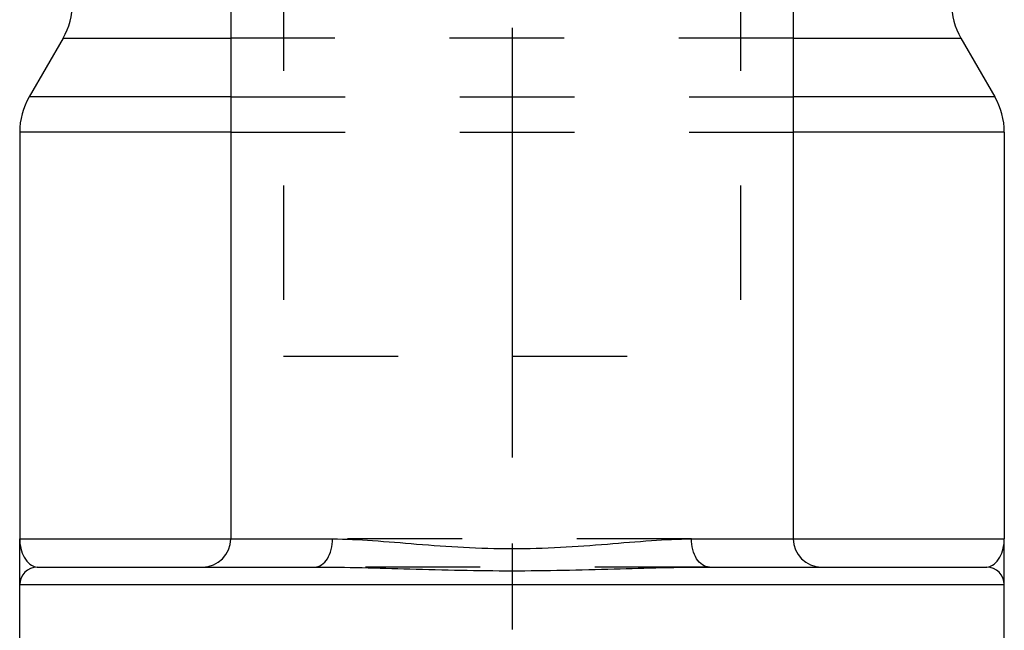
# Model space of a CAD drawing. Header units: millimetres. Extents: x 410 to 590, y 368 to 632.
# Tile 2 of 6: x 472 to 528, y 480 to 515. Entities that reach past the tile are written whole.
import ezdxf

# ---------------------------------------------------------------- set-up
doc = ezdxf.new("R2010")
doc.units = ezdxf.units.MM
doc.header["$LTSCALE"] = 65.185185
doc.linetypes.add('CENTER', pattern=[0.6, 0.375, -0.075, 0.075, -0.075])
doc.linetypes.add('HIDDEN', pattern=[0.2, 0.1, -0.1])
for name, color, linetype in [('ACHSEN_S', 7, 'CONTINUOUS'), ('FASEN', 7, 'CONTINUOUS'), ('FLAECHEN', 7, 'CONTINUOUS'), ('KONST.EL_MIT_GEO', 7, 'CONTINUOUS')]:
    doc.layers.add(name, color=color, linetype=linetype)

msp = doc.modelspace()

# ---------------------------------------------------------------- linework, layer by layer
at = {"layer": 'ACHSEN_S', "color": 2, "linetype": 'CENTER'}
msp.add_line((500, 631.75), (500, 368.25), dxfattribs=at)
at = {"layer": 'FASEN', "color": 7, "linetype": 'Continuous'}
for p, q in [((484, 608.75), (484, 485.35)), ((516, 608.75), (516, 485.35))]:
    msp.add_line(p, q, dxfattribs=at)
at = {"layer": 'FLAECHEN', "color": 8, "linetype": 'HIDDEN'}
for p, q in [((487, 609.75), (487, 495.75)), ((513, 609.75), (513, 495.75)), ((487, 495.75), (513, 495.75)), ((472, 482.75), (472, 485.35)), ((528, 462.271), (528, 485.35))]:
    msp.add_line(p, q, dxfattribs=at)
at = {"layer": 'FLAECHEN', "color": 7, "linetype": 'Continuous'}
for p, q in [((484, 608.75), (484, 485.35)), ((516, 608.75), (516, 485.35)), ((474.464, 513.822), (472.536, 510.482)), ((525.536, 513.822), (527.464, 510.482)), ((472, 508.482), (472, 485.35)), ((528, 508.482), (528, 485.35)), ((472, 462.271), (472, 482.75))]:
    msp.add_line(p, q, dxfattribs=at)
at = {"layer": 'KONST.EL_MIT_GEO', "color": 8, "linetype": 'HIDDEN'}
for p, q in [((487, 609.75), (487, 495.75)), ((513, 609.75), (513, 495.75)), ((516, 513.822), (484, 513.822)), ((484, 510.482), (516, 510.482)), ((484, 508.482), (516, 508.482)), ((510.204, 485.35), (489.796, 485.35)), ((511.224, 483.75), (488.776, 483.75))]:
    msp.add_line(p, q, dxfattribs=at)
at = {"layer": 'KONST.EL_MIT_GEO', "color": 7, "linetype": 'Continuous'}
for p, q in [((474.464, 513.822), (472.536, 510.482)), ((474.464, 513.822), (484, 513.822)), ((516, 513.822), (525.536, 513.822)), ((525.536, 513.822), (527.464, 510.482)), ((484, 510.482), (472.536, 510.482)), ((527.464, 510.482), (516, 510.482)), ((484, 508.482), (472, 508.482)), ((528, 508.482), (516, 508.482)), ((472, 462.271), (472, 485.35)), ((472, 485.35), (489.796, 485.35)), ((510.204, 485.35), (528, 485.35)), ((528, 462.271), (528, 485.35)), ((473, 483.75), (488.776, 483.75)), ((511.224, 483.75), (527, 483.75)), ((472, 482.75), (528, 482.75))]:
    msp.add_line(p, q, dxfattribs=at)
for centre, radius, start, end in [((471, 515.822), 4, 330, 360), ((529, 515.822), 4, 180, 210), ((476, 508.482), 4, 150, 180), ((524, 508.482), 4, 0, 30), ((482.4, 485.35), 1.6, 270, 360), ((517.6, 485.35), 1.6, 180, 270), ((473, 482.75), 1, 90, 180), ((527, 482.75), 1, 0, 90)]:
    msp.add_arc(centre, radius, start, end, dxfattribs=at)
for points, knots in [([(472, 485.35), (472, 485.166), (472.043, 484.801), (472.204, 484.377), (472.398, 484.088), (472.618, 483.859), (472.849, 483.75), (473, 483.75)], [0, 0, 0, 0, 0.270693, 0.533053, 0.658402, 0.778032, 1, 1, 1, 1]), ([(488.776, 483.75), (488.912, 483.75), (489.211, 483.853), (489.538, 484.228), (489.748, 484.748), (489.796, 485.144), (489.796, 485.35)], [0, 0, 0, 0, 0.197625, 0.429239, 0.701806, 1, 1, 1, 1]), ([(489.796, 485.35), (490.555, 485.35), (492.15, 485.262), (494.628, 485.049), (497.27, 484.853), (499.999, 484.772), (502.729, 484.853), (505.37, 485.049), (507.849, 485.262), (509.445, 485.35), (510.204, 485.35)], [0, 0, 0, 0, 0.111313, 0.234272, 0.365118, 0.499964, 0.63481, 0.765665, 0.888647, 1, 1, 1, 1]), ([(511.224, 483.75), (511.088, 483.75), (510.789, 483.853), (510.462, 484.228), (510.252, 484.748), (510.204, 485.144), (510.204, 485.35)], [0, 0, 0, 0, 0.197625, 0.429239, 0.701806, 1, 1, 1, 1]), ([(527, 483.75), (527.151, 483.75), (527.382, 483.859), (527.602, 484.088), (527.796, 484.377), (527.957, 484.801), (528, 485.166), (528, 485.35)], [0, 0, 0, 0, 0.221967, 0.341596, 0.466946, 0.729307, 1, 1, 1, 1]), ([(488.776, 483.75), (490.578, 483.75), (494.319, 483.624), (500, 483.494), (505.681, 483.624), (509.421, 483.75), (511.224, 483.75)], [0, 0, 0, 0, 0.240864, 0.499981, 0.759101, 1, 1, 1, 1])]:
    msp.add_open_spline(points, degree=3, knots=knots, dxfattribs=at)

doc.saveas('drawing.dxf')
